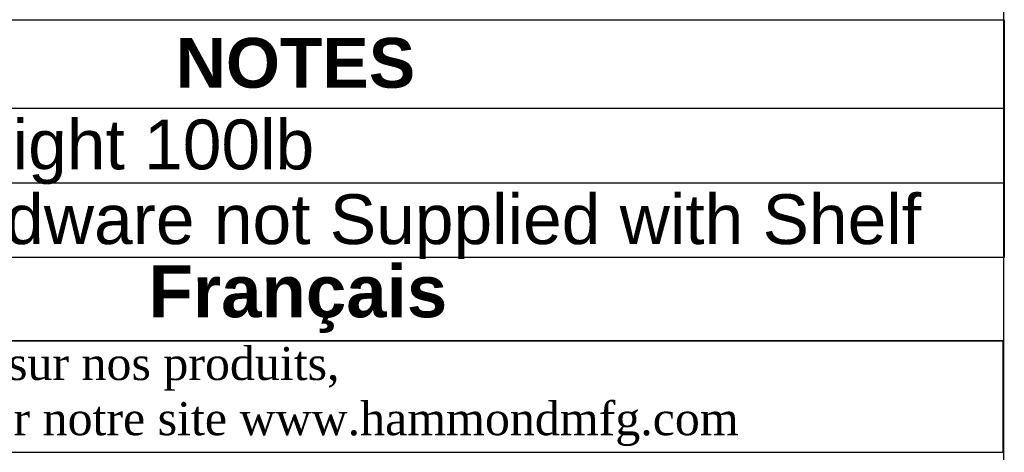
# Model space of a CAD drawing. Header units: inches. Extents: x 0 to 80.9, y 0 to 59.8.
# Tile 12 of 14: x 68.1 to 80, y 8 to 13.2. Entities that reach past the tile are written whole.
import ezdxf
from ezdxf.enums import TextEntityAlignment as Align

# ---------------------------------------------------------------- set-up
doc = ezdxf.new("R2010")
doc.units = ezdxf.units.IN
doc.header["$MEASUREMENT"] = 0
doc.layers.add('Default', color=7, linetype='Continuous')
doc.styles.add('SEACAD_Arial', font='arial.ttf')
doc.styles.add('SEACAD_ArialB', font='arialbd.ttf')

# ---------------------------------------------------------------- blocks, each defined once
blk = doc.blocks.new('SE1')
at = {"color": 7, "linetype": 'Continuous'}
for p, q in [((62.868, 12.179), (80.007, 12.179)), ((62.868, 11.279), (80.007, 11.279))]:
    blk.add_line(p, q, dxfattribs=at)
blk.add_lwpolyline([(62.868, 10.379), (62.868, 13.244), (80.007, 13.244), (80.007, 10.379), (62.868, 10.379)], dxfattribs=at)
for s, style, p in [('NOTES', 'SEACAD_ArialB', (70.018, 13.025)), ('Maximum Weight 100lb', 'SEACAD_Arial', (62.931, 12.042)), ('Mounting Hardware not Supplied with Shelf', 'SEACAD_Arial', (62.931, 11.142))]:
    blk.add_text(s, height=0.6, dxfattribs=dict(at, style=style)).set_placement(p, align=Align.TOP_LEFT)

msp = doc.modelspace()

# ---------------------------------------------------------------- linework, layer by layer
at = {"layer": 'Default', "color": 7, "linetype": 'Continuous'}
msp.add_line((80, 0), (80, 59.783), dxfattribs=at)
for points in [[(62.864, 10.382), (62.864, 9.379), (80, 9.379), (80, 10.382), (62.864, 10.382)], [(62.864, 9.378), (62.864, 8.037), (79.994, 8.037), (79.994, 9.378), (62.864, 9.378)]]:
    msp.add_lwpolyline(points, dxfattribs=at)

# ---------------------------------------------------------------- block references
msp.add_blockref('SE1', (0, 0))

# ---------------------------------------------------------------- texts
at = {"layer": 'Default'}
for s, insert, char_height, width, attachment_point in [('{\\fArial|b1||i0||c0|p34;\\C7;\\H0.15045;\\W1.;  }{\\fArial|b1||i0||c0|p34;\\C7;\\H0.626875;\\W1.;Français                                                         }', (71.432, 9.88), 0.626875, 17.30818, 5), ('{\\fTimes New Roman|b0||i0||c0|p34;\\C7;\\H0.3985;\\W1.; Pour tous les détails sur nos produits, \\P}{\\fTimes New Roman|b0||i0||c0|p34;\\C7;\\H0.3985;\\W1.; svp veuillez consulter notre site www.hammondmfg.com                      }', (62.864, 8.707), 0.3985, 17.30113, 4)]:
    msp.add_mtext(s, dxfattribs=dict(at, insert=insert, char_height=char_height, width=width, attachment_point=attachment_point))

doc.saveas('drawing.dxf')
